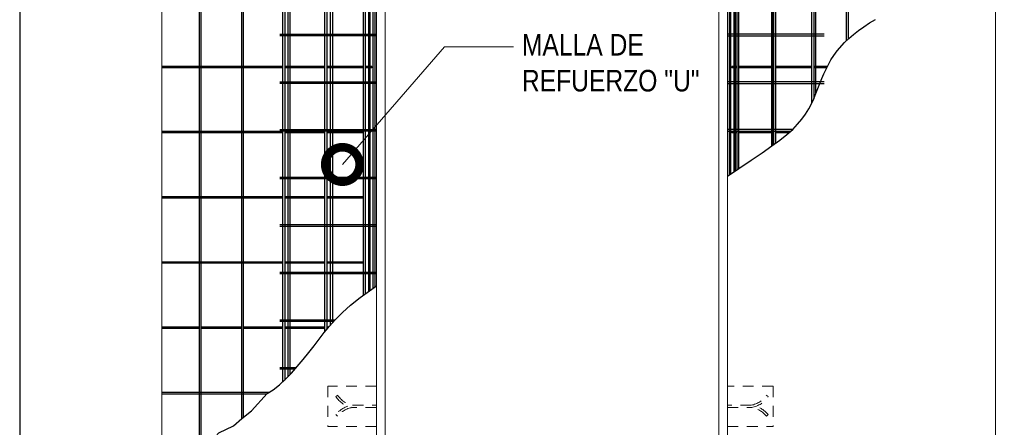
# Model space of a CAD drawing. Header units: millimetres. Extents: x 0 to 30, y 0 to 35.5.
# Tile 2 of 3: x 4 to 15.4, y 11.8 to 16.6. Entities that reach past the tile are written whole.
import ezdxf

# ---------------------------------------------------------------- set-up
doc = ezdxf.new("R2010")
doc.units = ezdxf.units.MM
doc.linetypes.add('CONTINUA', pattern=[0])
doc.linetypes.add('DASHED2', pattern=[9.524999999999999, 6.35, -3.175])
for name, color, linetype, lineweight in [('CONSTRUPANEL', 170, 'Continuous', 20), ('LAMINA ACCESORIOS', 1, 'Continuous', 30), ('TEXTO', 7, 'DASHED2', 0)]:
    doc.layers.add(name, color=color, linetype=linetype, lineweight=lineweight)
doc.styles.add('Erika', font='techl___.ttf', dxfattribs={"height": 0.25})
doc.dimstyles.new('Erika', dxfattribs={"dimtxt": 0.25, "dimasz": 0.8, "dimexe": 0.5, "dimexo": 0.5, "dimgap": 0, "dimtad": 0, "dimlfac": 0.1, "dimzin": 1, "dimdsep": 46, "dimtxsty": 'Erika', "dimblk": 'DOTSMALL', "dimcen": 2.5, "dimse1": 1, "dimse2": 1, "dimclrd": 252, "dimclre": 252, "dimclrt": 256, "dimadec": 0, "dimazin": 0, "dimtfac": 1, "dimtmove": 0, "dimatfit": 3, "dimldrblk": 'DOTSMALL', "dimfxl": 1, "dimlwd": 0, "dimlwe": 0, "dimarcsym": 0})

# ---------------------------------------------------------------- blocks, each defined once
blk = doc.blocks.new('_DotSmall')
at = {"color": 0, "linetype": 'ByBlock', "const_width": 0.5}
blk.add_lwpolyline([(-0.0625, 0, 1), (0.0625, 0, 1)], format="xyb", close=True, dxfattribs=at)

msp = doc.modelspace()

# ---------------------------------------------------------------- linework, layer by layer
at = {"linetype": 'DASHED2', "lineweight": 0, "ltscale": 0.02}
for p, q in [((7.577960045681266, 12.32436060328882), (7.577960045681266, 11.85780060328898)), ((8.145164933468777, 12.32436060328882), (7.577960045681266, 12.32436060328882)), ((12.75531297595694, 12.32436060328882), (12.22248735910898, 12.32436060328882)), ((12.75531297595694, 12.32436060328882), (12.75531297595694, 11.85780060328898)), ((8.145164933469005, 11.85780060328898), (7.577960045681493, 11.85780060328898)), ((12.22248735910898, 11.85780060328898), (12.75531297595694, 11.85780060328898))]:
    msp.add_line(p, q, dxfattribs=at)
at = {"color": 254, "true_color": 0xe3e3e3}
msp.add_lwpolyline([(3.998234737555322, 3.652736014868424), (25.58823473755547, 3.652736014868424), (25.58823473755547, 31.59273601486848), (3.998234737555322, 31.59273601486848)], close=True, dxfattribs=at)
at = {"linetype": 'CONTINUA'}
for points in [[(13.58311924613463, 16.31526764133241), (13.6330103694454, 16.36295665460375), (13.68726402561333, 16.40949008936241), (13.74575190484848, 16.45480374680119), (13.80834569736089, 16.49883342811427), (13.87491709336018, 16.54151493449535), (13.94533778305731, 16.58278406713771)], [(12.22248735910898, 14.76424476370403), (12.49755426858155, 14.94814336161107), (12.6272326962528, 15.03604757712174), (12.73843451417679, 15.11364788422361), (12.83321267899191, 15.18315914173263), (12.91362014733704, 15.24679620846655), (12.98170987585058, 15.30677394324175), (13.03953482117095, 15.36530720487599), (13.08898755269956, 15.42420425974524), (13.13131909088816, 15.48364700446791), (13.16762006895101, 15.54341074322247), (13.19898112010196, 15.60327078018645), (13.22649287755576, 15.66300241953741), (13.25124597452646, 15.72238096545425), (13.27433104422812, 15.78118172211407), (13.29683871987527, 15.83917999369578), (13.3197634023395, 15.89618853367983), (13.34371456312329, 15.95216989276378), (13.36920544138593, 16.00712407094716), (13.39674927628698, 16.06105106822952), (13.42685930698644, 16.11395088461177), (13.46004877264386, 16.165823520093), (13.49683091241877, 16.21666897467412), (13.58311924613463, 16.31526764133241)], [(6.875045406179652, 12.23846757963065), (6.944867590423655, 12.28391312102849), (7.016324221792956, 12.34058476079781), (7.087614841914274, 12.40580570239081), (7.15814453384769, 12.47768380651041), (7.29454146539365, 12.63384294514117), (7.359218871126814, 12.71433970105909), (7.420755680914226, 12.79392506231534), (7.479264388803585, 12.87125575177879), (7.537687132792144, 12.94718394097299), (7.599673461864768, 13.02311066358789), (7.668872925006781, 13.10043695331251), (7.748935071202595, 13.18056384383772), (7.843509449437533, 13.26489236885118), (7.956245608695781, 13.35482356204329), (8.145164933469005, 13.49093070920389)], [(5.833545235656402, 11.19871968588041), (5.869820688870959, 11.23891210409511), (5.93704377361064, 11.31842811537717), (6.001721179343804, 11.39892487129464), (6.063257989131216, 11.47851023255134), (6.121766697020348, 11.55584092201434), (6.180189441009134, 11.63176911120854), (6.242175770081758, 11.70769583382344), (6.311375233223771, 11.78502212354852), (6.483973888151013, 11.86514901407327), (6.578548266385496, 11.94947753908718), (6.691284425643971, 12.0394087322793), (6.875045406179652, 12.23846757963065)]]:
    msp.add_lwpolyline(points, dxfattribs=at)
at = {"linetype": 'DASHED2', "lineweight": 0, "ltscale": 0.02}
for points in [[(7.862124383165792, 12.07811960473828, -0.2110341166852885), (7.671214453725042, 12.20617498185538), (7.693852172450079, 12.2205031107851, 0.2107437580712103), (7.867035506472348, 12.1042699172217), (8.145164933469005, 12.1042699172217)], [(12.50552790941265, 12.07811960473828, 0.2110341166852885), (12.69643783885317, 12.20617498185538), (12.67380012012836, 12.2205031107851, -0.2107437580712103), (12.50061678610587, 12.1042699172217), (12.22248735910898, 12.1042699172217), (12.22248735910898, 12.0778912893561), (12.5052996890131, 12.0778912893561, -0.1785979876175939), (12.6757440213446, 11.97821611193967), (12.69643783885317, 11.99523161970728, 0.1387846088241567), (12.55684867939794, 12.09213527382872)], [(8.145164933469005, 12.0778912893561), (7.862352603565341, 12.0778912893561, 0.1785979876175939), (7.691908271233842, 11.97821611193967), (7.671214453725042, 11.99523161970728, -0.1387846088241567), (7.810803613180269, 12.09213527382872)]]:
    msp.add_lwpolyline(points, format="xyb", dxfattribs=at)
at = {"layer": 'CONSTRUPANEL', "linetype": 'Continuous'}
for p, q in [((5.648664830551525, 23.9046050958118), (5.648664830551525, 11.19871968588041)), ((15.34015071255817, 23.9046050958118), (15.34015071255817, 11.19871968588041))]:
    msp.add_line(p, q, dxfattribs=at)
at = {"layer": 'CONSTRUPANEL', "linetype": 'CONTINUA'}
for p, q in [((8.145164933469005, 11.19871968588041), (8.145164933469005, 22.08309449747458)), ((8.245164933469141, 11.19871968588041), (8.245164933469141, 21.98309449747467)), ((12.12248735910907, 11.19871968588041), (12.12248735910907, 21.98309449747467)), ((12.22248735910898, 11.19871968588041), (12.22248735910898, 22.08309449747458))]:
    msp.add_line(p, q, dxfattribs=at)
at = {"layer": 'LAMINA ACCESORIOS', "linetype": 'CONTINUA'}
for p, q in [((6.082425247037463, 23.89426543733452), (6.082425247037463, 11.50384350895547)), ((6.102802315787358, 23.89426543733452), (6.102802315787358, 11.53077578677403)), ((6.576684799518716, 23.89426543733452), (6.576684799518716, 11.94781595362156)), ((6.597061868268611, 23.89426543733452), (6.597061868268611, 11.96424609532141)), ((12.33678911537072, 16.498781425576), (12.33678911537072, 20.8574535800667)), ((12.35445271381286, 16.498781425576), (12.35445271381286, 20.8574535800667)), ((12.33678911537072, 14.84066228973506), (12.33678911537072, 16.498781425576)), ((12.35445271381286, 14.85247145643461), (12.35445271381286, 16.498781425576)), ((6.74816731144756, 16.03737272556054), (5.648664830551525, 16.03737272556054)), ((6.74816731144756, 16.0228175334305), (5.648664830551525, 16.0228175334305)), ((7.057354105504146, 16.03737272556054), (6.597061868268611, 16.03737272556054)), ((7.057354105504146, 16.0228175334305), (6.597061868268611, 16.0228175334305)), ((7.546408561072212, 16.03737272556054), (7.07773137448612, 16.03737272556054)), ((7.546408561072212, 16.0228175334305), (7.07773137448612, 16.0228175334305)), ((7.99470847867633, 16.03737272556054), (7.566785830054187, 16.03737272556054)), ((7.99470847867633, 16.0228175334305), (7.566785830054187, 16.0228175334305)), ((8.09079309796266, 16.03737272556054), (8.015085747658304, 16.03737272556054)), ((8.09079309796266, 16.0228175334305), (8.015085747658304, 16.0228175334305)), ((12.33678911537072, 16.03737272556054), (12.27539048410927, 16.03737272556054)), ((12.33678911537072, 16.0228175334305), (12.27539048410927, 16.0228175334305)), ((12.76298942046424, 16.03737272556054), (12.35445271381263, 16.03737272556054)), ((12.76298942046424, 16.0228175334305), (12.35445271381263, 16.0228175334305)), ((13.2054672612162, 16.03737272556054), (12.78336668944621, 16.03737272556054)), ((13.2054672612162, 16.0228175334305), (12.78336668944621, 16.0228175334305)), ((13.38465529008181, 16.03737272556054), (13.22584453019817, 16.03737272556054)), ((13.37722105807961, 16.0228175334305), (13.22584453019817, 16.0228175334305)), ((7.057354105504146, 15.28050273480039), (5.648664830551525, 15.28050273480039)), ((7.057354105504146, 15.26594754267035), (5.648664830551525, 15.26594754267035)), ((6.74816731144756, 15.28050273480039), (6.672614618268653, 15.28050273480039)), ((6.74816731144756, 15.26594754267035), (6.672614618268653, 15.26594754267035)), ((7.546408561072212, 15.28050273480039), (7.07773137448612, 15.28050273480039)), ((7.546408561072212, 15.26594754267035), (7.07773137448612, 15.26594754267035)), ((7.99470847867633, 15.28050273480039), (7.566785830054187, 15.28050273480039)), ((7.99470847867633, 15.26594754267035), (7.566785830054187, 15.26594754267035)), ((12.33678911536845, 15.28050273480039), (12.27539048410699, 15.28050273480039)), ((12.33678911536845, 15.26594754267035), (12.27539048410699, 15.26594754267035)), ((12.76298942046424, 15.28050273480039), (12.35445271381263, 15.28050273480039)), ((12.76298942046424, 15.26594754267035), (12.35445271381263, 15.26594754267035)), ((12.95188548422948, 15.28050273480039), (12.78336668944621, 15.28050273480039)), ((12.93536170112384, 15.26594754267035), (12.78336668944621, 15.26594754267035)), ((7.057354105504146, 14.52363274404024), (5.648664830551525, 14.52363274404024)), ((7.057354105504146, 14.50907755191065), (5.648664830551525, 14.50907755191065)), ((6.74816731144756, 14.52363274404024), (6.672614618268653, 14.52363274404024)), ((6.74816731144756, 14.50907755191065), (6.672614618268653, 14.50907755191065)), ((7.546408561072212, 14.52363274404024), (7.07773137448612, 14.52363274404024)), ((7.546408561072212, 14.50907755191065), (7.07773137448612, 14.50907755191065)), ((7.99470847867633, 14.52363274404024), (7.566785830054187, 14.52363274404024)), ((7.99470847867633, 14.50907755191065), (7.566785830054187, 14.50907755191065)), ((7.057354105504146, 13.76676275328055), (5.648664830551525, 13.76676275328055)), ((7.057354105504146, 13.7522075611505), (5.648664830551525, 13.7522075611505)), ((6.74816731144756, 13.76676275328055), (6.672614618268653, 13.76676275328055)), ((6.74816731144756, 13.7522075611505), (6.672614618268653, 13.7522075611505)), ((7.546408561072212, 13.76676275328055), (7.07773137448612, 13.76676275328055)), ((7.546408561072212, 13.7522075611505), (7.07773137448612, 13.7522075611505)), ((7.99470847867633, 13.76676275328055), (7.566785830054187, 13.76676275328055)), ((7.99470847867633, 13.7522075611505), (7.566785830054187, 13.7522075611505)), ((6.082425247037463, 13.00989276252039), (5.648664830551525, 13.00989276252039)), ((6.082425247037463, 12.99533757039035), (5.648664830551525, 12.99533757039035)), ((6.576684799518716, 13.00989276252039), (6.102802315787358, 13.00989276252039)), ((6.576684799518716, 12.99533757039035), (6.102802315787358, 12.99533757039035)), ((7.057354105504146, 13.00989276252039), (6.597061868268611, 13.00989276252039)), ((7.057354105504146, 12.99533757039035), (6.597061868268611, 12.99533757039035)), ((7.546408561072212, 13.00989276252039), (7.07773137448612, 13.00989276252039)), ((7.546408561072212, 12.99533757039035), (7.07773137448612, 12.99533757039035)), ((7.588882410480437, 13.00989276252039), (7.566785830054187, 13.00989276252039)), ((7.576999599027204, 12.99533757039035), (7.566785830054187, 12.99533757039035)), ((6.89740776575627, 12.25302268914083), (5.648664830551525, 12.25302268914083)), ((6.866964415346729, 12.23264562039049), (5.648664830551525, 12.23264562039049))]:
    msp.add_line(p, q, dxfattribs=at)
at = {"layer": 'LAMINA ACCESORIOS'}
for p, q in [((8.09079309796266, 16.0228175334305), (8.09079309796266, 16.03737272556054)), ((12.27539048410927, 16.0228175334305), (12.27539048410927, 16.03737272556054)), ((12.27539048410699, 15.26594754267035), (12.27539048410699, 15.28050273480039))]:
    msp.add_line(p, q, dxfattribs=at)
at = {"layer": 'LAMINA ACCESORIOS', "linetype": 'CONTINUA'}
for points in [[(7.057354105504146, 12.37812136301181), (7.057354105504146, 23.89426543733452), (7.07773137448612, 23.89426543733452), (7.07773137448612, 12.3967637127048)], [(7.546408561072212, 12.95786677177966), (7.546408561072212, 23.89426543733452), (7.566785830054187, 23.89426543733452), (7.566785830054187, 12.98282677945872)], [(12.76298942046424, 16.498781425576), (12.76298942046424, 23.89426543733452), (12.78336668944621, 23.89426543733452), (12.78336668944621, 16.498781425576)], [(13.2054672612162, 15.61735304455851), (13.2054672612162, 23.89426543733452), (13.22584453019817, 23.89426543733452), (13.22584453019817, 15.66159477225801)], [(13.60719056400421, 16.33827649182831), (13.60719056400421, 23.89426543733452), (13.62756783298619, 23.89426543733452), (13.62756783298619, 16.35775434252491)], [(7.118731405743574, 12.43751716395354), (7.118731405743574, 22.08309449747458)], [(7.13910867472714, 22.08309449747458), (7.139108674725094, 12.45828401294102)], [(7.612091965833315, 13.03698760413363), (7.612091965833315, 22.08309449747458)], [(7.632469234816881, 22.08309449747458), (7.632469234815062, 13.05975799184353)], [(8.105452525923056, 13.46231985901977), (8.105452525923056, 22.08309449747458)], [(8.125829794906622, 22.08309449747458), (8.125829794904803, 13.47700068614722)], [(12.24182249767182, 22.08309449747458), (12.24182249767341, 14.77717145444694)], [(12.26219976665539, 14.79079487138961), (12.26219976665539, 22.08309449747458)], [(12.73518305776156, 22.08309449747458), (12.73518305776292, 15.11137891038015)], [(12.75556032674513, 15.12620812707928), (12.75556032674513, 22.08309449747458)], [(13.2285436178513, 22.08309449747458), (13.22854361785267, 15.66792180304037)], [(13.24892088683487, 15.71680346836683), (13.24892088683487, 22.08309449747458)], [(7.994708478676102, 13.77151500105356), (7.994708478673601, 16.7942427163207)], [(8.015085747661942, 16.7942427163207), (8.015085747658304, 13.77151500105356)], [(12.76298942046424, 15.1316566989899), (12.76298942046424, 16.498781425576)], [(12.78336668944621, 16.498781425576), (12.78336668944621, 15.14660159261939)], [(7.019860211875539, 16.41162213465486), (8.145164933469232, 16.41162213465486)], [(8.145164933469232, 16.39124486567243), (7.019860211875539, 16.39124486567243)], [(13.3477920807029, 16.41162213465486), (12.22248735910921, 16.41162213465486)], [(12.22248735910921, 16.39124486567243), (13.3477920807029, 16.39124486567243)], [(7.019860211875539, 15.85894897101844), (8.145164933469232, 15.85894897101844)], [(8.145164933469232, 15.83857170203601), (7.019860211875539, 15.83857170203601)], [(13.3477920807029, 15.85894897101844), (12.22248735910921, 15.85894897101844)], [(12.22248735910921, 15.83857170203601), (13.3477920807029, 15.83857170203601)], [(7.019860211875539, 15.30627580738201), (8.145164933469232, 15.30627580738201)], [(8.145164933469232, 15.28589853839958), (7.019860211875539, 15.28589853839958)], [(12.98114436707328, 15.30627580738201), (12.22248735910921, 15.30627580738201)], [(12.22248735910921, 15.28589853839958), (12.95801107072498, 15.28589853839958)], [(7.019860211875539, 14.75360264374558), (8.145164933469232, 14.75360264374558)], [(8.145164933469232, 14.73322537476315), (7.019860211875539, 14.73322537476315)], [(7.019860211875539, 14.20092948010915), (8.145164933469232, 14.20092948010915)], [(8.145164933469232, 14.18055221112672), (7.019860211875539, 14.18055221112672)], [(7.994708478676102, 13.38253418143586), (7.994708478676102, 13.77151500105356)], [(8.015085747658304, 13.77151500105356), (8.015085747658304, 13.39721500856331)], [(7.019860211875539, 13.64825631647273), (8.145164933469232, 13.64825631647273)], [(8.145164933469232, 13.6278790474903), (7.019860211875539, 13.6278790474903)], [(7.019860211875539, 13.0955831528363), (7.664529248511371, 13.0955831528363)], [(7.646293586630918, 13.07520588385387), (7.019860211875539, 13.07520588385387)], [(7.019860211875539, 12.54290998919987), (7.215116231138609, 12.54290998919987)], [(7.197317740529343, 12.52253272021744), (7.019860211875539, 12.52253272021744)]]:
    msp.add_lwpolyline(points, dxfattribs=at)
at = {"layer": 'LAMINA ACCESORIOS', "const_width": 0.03000000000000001}
for points in [[(8.061538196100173, 13.43068172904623), (8.061538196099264, 17.77836172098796), (8.061538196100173, 23.57005054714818)], [(12.30611409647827, 14.82015421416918), (12.30611409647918, 17.77836172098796), (12.30611409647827, 23.57005054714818)]]:
    msp.add_lwpolyline(points, dxfattribs=at)

# ---------------------------------------------------------------- texts
at = {"layer": 'TEXTO', "linetype": 'ByBlock', "lineweight": 0, "insert": (9.834921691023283, 16.41367804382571), "char_height": 0.25, "attachment_point": 1, "style": 'Erika'}
msp.add_mtext('MALLA DE\\PREFUERZO "U"', dxfattribs=at)

# ---------------------------------------------------------------- leaders
at = {"layer": 'TEXTO', "linetype": 'ByBlock', "lineweight": 0}
msp.add_leader([(7.748929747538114, 14.89912977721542), (8.935487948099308, 16.26359820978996), (9.735487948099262, 16.26359820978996)], dimstyle='Erika', override={"dimgap": 0, "dimtad": 0}, dxfattribs=at)

doc.saveas('drawing.dxf')
